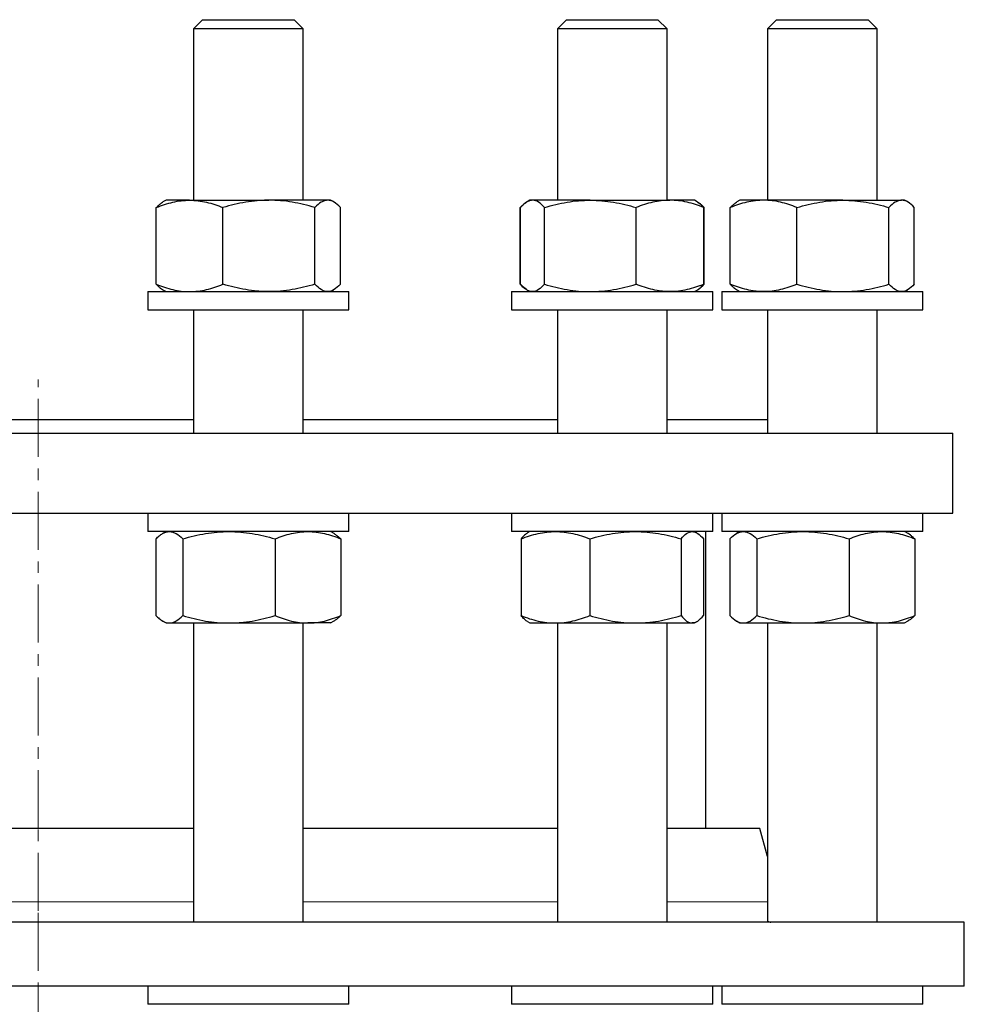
# Model space of a CAD drawing. Header units: millimetres. Extents: x 6 to 874, y 27 to 886.
# Tile 4 of 9: x 222 to 428, y 192 to 407. Entities that reach past the tile are written whole.
import ezdxf

# ---------------------------------------------------------------- set-up
doc = ezdxf.new("R2010")
doc.units = ezdxf.units.MM
doc.linetypes.add('CENTERX2', pattern=[20.32, 12.7, -2.54, 2.54, -2.54])
doc.layers.add('FORMAT', color=7, linetype='Continuous')

msp = doc.modelspace()

# ---------------------------------------------------------------- linework, layer by layer
at = {"color": 7, "linetype": 'Continuous', "lineweight": 25}
for p, q in [((261.8, 407.32), (259.8, 405.32)), ((261.8, 407.32), (281.8, 407.32)), ((283.8, 405.32), (281.8, 407.32)), ((341.37, 407.32), (339.37, 405.32)), ((341.37, 407.32), (361.37, 407.32)), ((363.37, 405.32), (361.37, 407.32)), ((387.31, 407.32), (385.31, 405.32)), ((387.31, 407.32), (407.31, 407.32)), ((409.31, 405.32), (407.31, 407.32)), ((259.8, 405.32), (259.8, 367.82)), ((283.8, 405.32), (259.8, 405.32)), ((283.8, 367.82), (283.8, 405.32)), ((339.37, 405.32), (339.37, 367.82)), ((363.37, 405.32), (339.37, 405.32)), ((363.37, 367.82), (363.37, 405.32)), ((385.31, 405.32), (385.31, 367.82)), ((409.31, 405.32), (385.31, 405.32)), ((409.31, 367.82), (409.31, 405.32)), ((253.8, 367.82), (253.12, 367.43)), ((258.96, 367.82), (253.8, 367.82)), ((258.96, 367.82), (276.31, 367.82)), ((289.14, 367.82), (276.31, 367.82)), ((289.8, 367.82), (289.14, 367.82)), ((290.48, 367.43), (289.8, 367.82)), ((331.39, 366.27), (331.25, 366.21)), ((333.37, 367.82), (332.77, 367.47)), ((333.94, 367.82), (333.37, 367.82)), ((346.56, 367.82), (333.94, 367.82)), ((346.56, 367.82), (363.99, 367.82)), ((369.37, 367.82), (363.99, 367.82)), ((369.97, 367.47), (369.37, 367.82)), ((370.05, 367.43), (369.97, 367.47)), ((370.05, 367.42), (370.06, 367.41)), ((379.31, 367.82), (378.63, 367.43)), ((384.47, 367.82), (379.31, 367.82)), ((401.82, 367.82), (384.47, 367.82)), ((401.82, 367.82), (414.66, 367.82)), ((415.31, 367.82), (414.66, 367.82)), ((415.99, 367.43), (415.31, 367.82)), ((251.68, 349.43), (251.68, 366.21)), ((266.25, 349.43), (266.25, 366.21)), ((286.37, 349.43), (286.37, 366.21)), ((291.92, 349.43), (291.92, 366.21)), ((331.25, 349.43), (331.25, 366.21)), ((331.34, 349.43), (331.34, 366.21)), ((336.55, 349.43), (336.55, 366.21)), ((356.58, 349.43), (356.58, 366.21)), ((371.4, 349.43), (371.4, 366.21)), ((371.49, 349.43), (371.49, 366.21)), ((377.19, 349.43), (377.19, 366.21)), ((391.76, 349.43), (391.76, 366.21)), ((411.88, 349.43), (411.88, 366.21)), ((417.43, 349.43), (417.43, 366.21)), ((331.39, 349.37), (331.25, 349.43)), ((249.8, 347.82), (249.8, 343.82)), ((249.8, 347.82), (254.09, 347.82)), ((253.12, 348.21), (253.8, 347.82)), ((254.09, 347.82), (293.8, 347.82)), ((289.8, 347.82), (290.48, 348.21)), ((293.8, 343.82), (293.8, 347.82)), ((329.37, 347.82), (329.37, 343.82)), ((329.37, 347.82), (342.56, 347.82)), ((332.77, 348.16), (333.37, 347.82)), ((342.56, 347.82), (373.37, 347.82)), ((369.37, 347.82), (369.97, 348.16)), ((369.97, 348.16), (370.05, 348.21)), ((370.05, 348.22), (370.06, 348.23)), ((373.37, 343.82), (373.37, 347.82)), ((375.31, 347.82), (375.31, 343.82)), ((375.31, 347.82), (399.76, 347.82)), ((378.63, 348.21), (379.31, 347.82)), ((399.76, 347.82), (419.31, 347.82)), ((415.31, 347.82), (415.99, 348.21)), ((419.31, 343.82), (419.31, 347.82)), ((249.8, 343.82), (254.09, 343.82)), ((254.09, 343.82), (293.8, 343.82)), ((259.8, 343.82), (259.8, 316.82)), ((283.8, 316.82), (283.8, 343.82)), ((329.37, 343.82), (342.56, 343.82)), ((339.37, 343.82), (339.37, 316.82)), ((342.56, 343.82), (373.37, 343.82)), ((363.37, 316.82), (363.37, 343.82)), ((375.31, 343.82), (399.76, 343.82)), ((385.31, 343.82), (385.31, 316.82)), ((399.76, 343.82), (419.31, 343.82)), ((409.31, 316.82), (409.31, 343.82)), ((191.92, 319.82), (259.8, 319.82)), ((283.8, 319.82), (339.37, 319.82)), ((363.37, 319.82), (385.31, 319.82)), ((25.86, 316.82), (425.86, 316.82)), ((425.86, 299.32), (425.86, 316.82)), ((25.86, 299.32), (425.86, 299.32)), ((249.8, 299.32), (249.8, 295.32)), ((293.8, 295.32), (293.8, 299.32)), ((329.37, 299.32), (329.37, 295.32)), ((373.37, 295.32), (373.37, 299.32)), ((375.31, 299.32), (375.31, 295.32)), ((419.31, 295.32), (419.31, 299.32)), ((275.64, 295.32), (249.8, 295.32)), ((253.8, 295.32), (253.03, 294.88)), ((293.8, 295.32), (275.64, 295.32)), ((290.57, 294.88), (289.8, 295.32)), ((365.53, 295.32), (329.37, 295.32)), ((333.37, 295.32), (332.85, 295.02)), ((373.37, 295.32), (365.53, 295.32)), ((369.89, 295.02), (369.37, 295.32)), ((371.86, 230.38), (371.86, 295.32)), ((417.99, 295.32), (375.31, 295.32)), ((379.31, 295.32), (378.55, 294.88)), ((416.07, 294.88), (415.31, 295.32)), ((419.31, 295.32), (417.99, 295.32)), ((251.6, 293.71), (251.6, 276.93)), ((257.46, 293.71), (257.46, 276.93)), ((277.66, 293.71), (277.66, 276.93)), ((292, 293.71), (292, 276.93)), ((331.43, 293.71), (331.43, 276.93)), ((346.48, 293.71), (346.48, 276.93)), ((366.42, 293.71), (366.42, 276.93)), ((371.31, 293.71), (371.31, 276.93)), ((377.11, 293.71), (377.11, 276.93)), ((382.97, 293.71), (382.97, 276.93)), ((403.17, 293.71), (403.17, 276.93)), ((417.51, 293.71), (417.51, 276.93)), ((253.03, 275.76), (253.8, 275.32)), ((289.8, 275.32), (290.57, 275.76)), ((253.8, 275.32), (254.53, 275.32)), ((254.53, 275.32), (267.56, 275.32)), ((259.8, 275.32), (259.8, 209.88)), ((267.56, 275.32), (284.83, 275.32)), ((283.8, 209.88), (283.8, 275.32)), ((289.8, 275.32), (284.83, 275.32)), ((332.85, 275.62), (333.37, 275.32)), ((333.37, 275.32), (338.95, 275.32)), ((338.95, 275.32), (356.45, 275.32)), ((339.37, 275.32), (339.37, 209.88)), ((356.45, 275.32), (368.86, 275.32)), ((363.37, 209.88), (363.37, 275.32)), ((369.37, 275.32), (368.86, 275.32)), ((369.37, 275.32), (369.89, 275.62)), ((378.55, 275.76), (379.31, 275.32)), ((379.31, 275.32), (380.04, 275.32)), ((380.04, 275.32), (393.07, 275.32)), ((385.31, 275.32), (385.31, 210.21)), ((393.07, 275.32), (410.34, 275.32)), ((409.31, 209.88), (409.31, 275.32)), ((410.34, 275.32), (415.31, 275.32)), ((415.31, 275.32), (416.07, 275.76)), ((259.8, 230.38), (191.92, 230.38)), ((339.37, 230.38), (283.8, 230.38)), ((383.65, 230.38), (363.37, 230.38)), ((385.31, 224.19), (383.65, 230.38)), ((428.36, 209.88), (23.36, 209.88)), ((428.36, 195.88), (428.36, 209.88)), ((428.36, 195.88), (23.36, 195.88)), ((249.8, 195.88), (249.8, 191.88)), ((293.8, 191.88), (293.8, 195.88)), ((329.37, 195.88), (329.37, 191.88)), ((373.37, 191.88), (373.37, 195.88)), ((375.31, 195.88), (375.31, 191.88)), ((419.31, 191.88), (419.31, 195.88)), ((252.74, 191.88), (249.8, 191.88)), ((293.8, 191.88), (252.74, 191.88)), ((340.37, 191.88), (329.37, 191.88)), ((373.37, 191.88), (340.37, 191.88)), ((397.31, 191.88), (375.31, 191.88)), ((419.31, 191.88), (397.31, 191.88))]:
    msp.add_line(p, q, dxfattribs=at)
at = {"color": 8, "linetype": 'Continuous', "lineweight": 18}
for p, q in [((191.92, 214.33), (259.8, 214.33)), ((283.8, 214.33), (339.37, 214.33)), ((363.37, 214.33), (385.31, 214.33))]:
    msp.add_line(p, q, dxfattribs=at)
at = {"color": 7, "linetype": 'Continuous', "lineweight": 25}
for points, knots in [([(251.68, 366.21), (252.27, 366.46), (252.87, 366.68), (254.08, 367.08), (254.68, 367.25), (256.51, 367.67), (257.73, 367.82), (258.96, 367.82)], [0, 0, 0, 0, 0.25, 0.25, 0.5, 0.5, 1, 1, 1, 1]), ([(251.68, 366.21), (251.83, 366.37), (252.12, 366.68), (252.58, 367.06), (252.91, 367.32), (253.09, 367.41), (253.12, 367.42)], [0, 0, 0, 0, 0.314152, 0.628394, 0.942471, 1, 1, 1, 1]), ([(258.96, 367.82), (259.58, 367.82), (260.2, 367.78), (261.44, 367.63), (262.05, 367.52), (263.88, 367.1), (265.07, 366.7), (266.25, 366.21)], [0, 0, 0, 0, 0.25, 0.25, 0.5, 0.5, 1, 1, 1, 1]), ([(276.31, 367.82), (275.88, 367.82), (275.45, 367.81), (274.6, 367.77), (274.17, 367.74), (272.9, 367.63), (272.06, 367.52), (269.55, 367.1), (267.89, 366.7), (266.25, 366.21)], [0, 0, 0, 0, 0.125, 0.125, 0.25, 0.25, 0.5, 0.5, 1, 1, 1, 1]), ([(286.37, 366.21), (284.72, 366.7), (283.07, 367.11), (279.72, 367.67), (278.02, 367.82), (276.31, 367.82)], [0, 0, 0, 0, 0.5, 0.5, 1, 1, 1, 1]), ([(289.14, 367.82), (289.03, 367.82), (288.91, 367.81), (288.67, 367.77), (288.56, 367.74), (288.2, 367.63), (287.97, 367.52), (287.28, 367.1), (286.82, 366.7), (286.37, 366.21)], [0, 0, 0, 0, 0.125, 0.125, 0.25, 0.25, 0.5, 0.5, 1, 1, 1, 1]), ([(291.92, 366.21), (291.46, 366.7), (291.01, 367.11), (290.08, 367.67), (289.62, 367.82), (289.14, 367.82)], [0, 0, 0, 0, 0.5, 0.5, 1, 1, 1, 1]), ([(331.25, 366.21), (331.45, 366.42), (331.83, 366.81), (332.26, 367.16), (332.48, 367.29), (332.52, 367.32)], [0, 0, 0, 0, 0.486622, 0.899341, 1, 1, 1, 1]), ([(333.94, 367.82), (333.83, 367.82), (333.72, 367.81), (333.5, 367.77), (333.39, 367.74), (333.06, 367.63), (332.84, 367.52), (332.19, 367.1), (331.76, 366.7), (331.34, 366.21)], [0, 0, 0, 0, 0.125, 0.125, 0.25, 0.25, 0.5, 0.5, 1, 1, 1, 1]), ([(336.55, 366.21), (336.12, 366.7), (335.69, 367.11), (334.83, 367.67), (334.39, 367.82), (333.94, 367.82)], [0, 0, 0, 0, 0.5, 0.5, 1, 1, 1, 1]), ([(336.55, 366.21), (337.36, 366.46), (338.19, 366.68), (339.85, 367.08), (340.68, 367.25), (343.19, 367.67), (344.87, 367.82), (346.56, 367.82)], [0, 0, 0, 0, 0.25, 0.25, 0.5, 0.5, 1, 1, 1, 1]), ([(346.56, 367.82), (347.41, 367.82), (348.26, 367.78), (349.97, 367.63), (350.81, 367.52), (353.32, 367.1), (354.96, 366.7), (356.58, 366.21)], [0, 0, 0, 0, 0.25, 0.25, 0.5, 0.5, 1, 1, 1, 1]), ([(363.99, 367.82), (363.67, 367.82), (363.36, 367.81), (362.73, 367.77), (362.42, 367.74), (361.48, 367.63), (360.86, 367.52), (359.01, 367.1), (357.79, 366.7), (356.58, 366.21)], [0, 0, 0, 0, 0.125, 0.125, 0.25, 0.25, 0.5, 0.5, 1, 1, 1, 1]), ([(371.4, 366.21), (370.19, 366.7), (368.97, 367.11), (366.5, 367.67), (365.25, 367.82), (363.99, 367.82)], [0, 0, 0, 0, 0.5, 0.5, 1, 1, 1, 1]), ([(369.96, 367.47), (370.04, 367.42), (370.25, 367.3), (370.6, 367.03), (371, 366.66), (371.27, 366.36), (371.4, 366.21)], [0, 0, 0, 0, 0.156883, 0.43786, 0.718966, 1, 1, 1, 1]), ([(370.23, 367.3), (370.31, 367.26), (370.55, 367.1), (370.97, 366.74), (371.32, 366.39), (371.49, 366.21)], [0, 0, 0, 0, 0.170465, 0.585212, 1, 1, 1, 1]), ([(384.47, 367.82), (384.17, 367.82), (383.85, 367.81), (383.24, 367.77), (382.93, 367.74), (382.01, 367.63), (381.4, 367.52), (379.58, 367.1), (378.38, 366.7), (377.19, 366.21)], [0, 0, 0, 0, 0.125, 0.125, 0.25, 0.25, 0.5, 0.5, 1, 1, 1, 1]), ([(377.19, 366.21), (377.34, 366.37), (377.64, 366.68), (378.09, 367.06), (378.42, 367.32), (378.6, 367.41), (378.63, 367.42)], [0, 0, 0, 0, 0.314152, 0.628394, 0.942471, 1, 1, 1, 1]), ([(391.76, 366.21), (390.57, 366.7), (389.37, 367.11), (386.94, 367.67), (385.72, 367.82), (384.47, 367.82)], [0, 0, 0, 0, 0.5, 0.5, 1, 1, 1, 1]), ([(391.76, 366.21), (392.58, 366.46), (393.41, 366.68), (395.08, 367.08), (395.91, 367.25), (398.43, 367.67), (400.12, 367.82), (401.82, 367.82)], [0, 0, 0, 0, 0.25, 0.25, 0.5, 0.5, 1, 1, 1, 1]), ([(401.82, 367.82), (402.67, 367.82), (403.53, 367.78), (405.24, 367.63), (406.09, 367.52), (408.61, 367.1), (410.26, 366.7), (411.88, 366.21)], [0, 0, 0, 0, 0.25, 0.25, 0.5, 0.5, 1, 1, 1, 1]), ([(414.66, 367.82), (414.54, 367.82), (414.42, 367.81), (414.18, 367.77), (414.07, 367.74), (413.72, 367.63), (413.48, 367.52), (412.79, 367.1), (412.33, 366.7), (411.88, 366.21)], [0, 0, 0, 0, 0.125, 0.125, 0.25, 0.25, 0.5, 0.5, 1, 1, 1, 1]), ([(417.43, 366.21), (416.98, 366.7), (416.52, 367.11), (415.59, 367.67), (415.13, 367.82), (414.66, 367.82)], [0, 0, 0, 0, 0.5, 0.5, 1, 1, 1, 1]), ([(251.68, 349.43), (252.27, 349.18), (252.87, 348.96), (254.08, 348.56), (254.68, 348.39), (256.51, 347.97), (257.73, 347.82), (258.96, 347.82)], [0, 0, 0, 0, 0.25, 0.25, 0.5, 0.5, 1, 1, 1, 1]), ([(251.68, 349.43), (251.83, 349.27), (252.12, 348.96), (252.58, 348.57), (252.91, 348.32), (253.09, 348.23), (253.12, 348.22)], [0, 0, 0, 0, 0.314152, 0.628394, 0.942471, 1, 1, 1, 1]), ([(258.96, 347.82), (259.58, 347.82), (260.2, 347.86), (261.44, 348.01), (262.05, 348.12), (263.88, 348.54), (265.07, 348.94), (266.25, 349.43)], [0, 0, 0, 0, 0.25, 0.25, 0.5, 0.5, 1, 1, 1, 1]), ([(276.31, 347.82), (275.88, 347.82), (275.45, 347.83), (274.6, 347.87), (274.17, 347.89), (272.9, 348), (272.06, 348.11), (269.55, 348.53), (267.89, 348.94), (266.25, 349.43)], [0, 0, 0, 0, 0.125, 0.125, 0.25, 0.25, 0.5, 0.5, 1, 1, 1, 1]), ([(286.37, 349.43), (284.72, 348.94), (283.07, 348.53), (279.72, 347.97), (278.02, 347.82), (276.31, 347.82)], [0, 0, 0, 0, 0.5, 0.5, 1, 1, 1, 1]), ([(289.14, 347.82), (289.03, 347.82), (288.91, 347.83), (288.67, 347.87), (288.56, 347.89), (288.2, 348), (287.97, 348.11), (287.28, 348.53), (286.82, 348.94), (286.37, 349.43)], [0, 0, 0, 0, 0.125, 0.125, 0.25, 0.25, 0.5, 0.5, 1, 1, 1, 1]), ([(291.92, 349.43), (291.46, 348.94), (291.01, 348.53), (290.08, 347.97), (289.62, 347.82), (289.14, 347.82)], [0, 0, 0, 0, 0.5, 0.5, 1, 1, 1, 1]), ([(331.25, 349.43), (331.45, 349.22), (331.83, 348.83), (332.26, 348.47), (332.48, 348.35), (332.52, 348.32)], [0, 0, 0, 0, 0.486622, 0.899341, 1, 1, 1, 1]), ([(333.94, 347.82), (333.83, 347.82), (333.72, 347.83), (333.5, 347.87), (333.39, 347.89), (333.06, 348), (332.84, 348.11), (332.19, 348.53), (331.76, 348.94), (331.34, 349.43)], [0, 0, 0, 0, 0.125, 0.125, 0.25, 0.25, 0.5, 0.5, 1, 1, 1, 1]), ([(336.55, 349.43), (336.12, 348.94), (335.69, 348.53), (334.83, 347.97), (334.39, 347.82), (333.94, 347.82)], [0, 0, 0, 0, 0.5, 0.5, 1, 1, 1, 1]), ([(336.55, 349.43), (337.36, 349.18), (338.19, 348.96), (339.85, 348.56), (340.68, 348.39), (343.19, 347.97), (344.87, 347.82), (346.56, 347.82)], [0, 0, 0, 0, 0.25, 0.25, 0.5, 0.5, 1, 1, 1, 1]), ([(346.56, 347.82), (347.41, 347.82), (348.26, 347.86), (349.97, 348.01), (350.81, 348.12), (353.32, 348.54), (354.96, 348.94), (356.58, 349.43)], [0, 0, 0, 0, 0.25, 0.25, 0.5, 0.5, 1, 1, 1, 1]), ([(363.99, 347.82), (363.67, 347.82), (363.36, 347.83), (362.73, 347.87), (362.42, 347.89), (361.48, 348), (360.86, 348.11), (359.01, 348.53), (357.79, 348.94), (356.58, 349.43)], [0, 0, 0, 0, 0.125, 0.125, 0.25, 0.25, 0.5, 0.5, 1, 1, 1, 1]), ([(371.4, 349.43), (370.19, 348.94), (368.97, 348.53), (366.5, 347.97), (365.25, 347.82), (363.99, 347.82)], [0, 0, 0, 0, 0.5, 0.5, 1, 1, 1, 1]), ([(369.96, 348.17), (370.04, 348.21), (370.25, 348.33), (370.6, 348.61), (371, 348.98), (371.27, 349.28), (371.4, 349.43)], [0, 0, 0, 0, 0.156883, 0.43786, 0.718966, 1, 1, 1, 1]), ([(370.23, 348.34), (370.31, 348.38), (370.55, 348.53), (370.97, 348.89), (371.32, 349.25), (371.49, 349.43)], [0, 0, 0, 0, 0.170465, 0.585212, 1, 1, 1, 1]), ([(384.47, 347.82), (384.17, 347.82), (383.85, 347.83), (383.24, 347.87), (382.93, 347.89), (382.01, 348), (381.4, 348.11), (379.58, 348.53), (378.38, 348.94), (377.19, 349.43)], [0, 0, 0, 0, 0.125, 0.125, 0.25, 0.25, 0.5, 0.5, 1, 1, 1, 1]), ([(377.19, 349.43), (377.34, 349.27), (377.64, 348.96), (378.09, 348.57), (378.42, 348.32), (378.6, 348.23), (378.63, 348.22)], [0, 0, 0, 0, 0.3141523, 0.6283936, 0.9424711, 1, 1, 1, 1]), ([(391.76, 349.43), (390.57, 348.94), (389.37, 348.53), (386.94, 347.97), (385.72, 347.82), (384.47, 347.82)], [0, 0, 0, 0, 0.5, 0.5, 1, 1, 1, 1]), ([(391.76, 349.43), (392.58, 349.18), (393.41, 348.96), (395.08, 348.56), (395.91, 348.39), (398.43, 347.97), (400.12, 347.82), (401.82, 347.82)], [0, 0, 0, 0, 0.25, 0.25, 0.5, 0.5, 1, 1, 1, 1]), ([(401.82, 347.82), (402.67, 347.82), (403.53, 347.86), (405.24, 348.01), (406.09, 348.12), (408.61, 348.54), (410.26, 348.94), (411.88, 349.43)], [0, 0, 0, 0, 0.25, 0.25, 0.5, 0.5, 1, 1, 1, 1]), ([(414.66, 347.82), (414.54, 347.82), (414.42, 347.83), (414.18, 347.87), (414.07, 347.89), (413.72, 348), (413.48, 348.11), (412.79, 348.53), (412.33, 348.94), (411.88, 349.43)], [0, 0, 0, 0, 0.125, 0.125, 0.25, 0.25, 0.5, 0.5, 1, 1, 1, 1]), ([(417.43, 349.43), (416.98, 348.94), (416.52, 348.53), (415.59, 347.97), (415.13, 347.82), (414.66, 347.82)], [0, 0, 0, 0, 0.5, 0.5, 1, 1, 1, 1]), ([(251.6, 293.71), (251.83, 293.96), (252.08, 294.18), (252.56, 294.58), (252.81, 294.75), (253.54, 295.17), (254.03, 295.32), (254.53, 295.32)], [0, 0, 0, 0, 0.25, 0.25, 0.5, 0.5, 1, 1, 1, 1]), ([(254.53, 295.32), (254.78, 295.32), (255.03, 295.28), (255.53, 295.13), (255.77, 295.02), (256.51, 294.6), (256.99, 294.2), (257.46, 293.71)], [0, 0, 0, 0, 0.25, 0.25, 0.5, 0.5, 1, 1, 1, 1]), ([(257.46, 293.71), (259.11, 294.2), (260.78, 294.61), (264.14, 295.17), (265.84, 295.32), (267.56, 295.32)], [0, 0, 0, 0, 0.5, 0.5, 1, 1, 1, 1]), ([(267.56, 295.32), (267.99, 295.32), (268.42, 295.31), (269.28, 295.27), (269.71, 295.24), (270.98, 295.13), (271.83, 295.02), (274.35, 294.6), (276.01, 294.2), (277.66, 293.71)], [0, 0, 0, 0, 0.125, 0.125, 0.25, 0.25, 0.5, 0.5, 1, 1, 1, 1]), ([(277.66, 293.71), (278.84, 294.2), (280.02, 294.61), (282.4, 295.17), (283.61, 295.32), (284.83, 295.32)], [0, 0, 0, 0, 0.5, 0.5, 1, 1, 1, 1]), ([(284.83, 295.32), (285.13, 295.32), (285.44, 295.31), (286.05, 295.27), (286.35, 295.24), (287.26, 295.13), (287.86, 295.02), (289.65, 294.6), (290.83, 294.2), (292, 293.71)], [0, 0, 0, 0, 0.125, 0.125, 0.25, 0.25, 0.5, 0.5, 1, 1, 1, 1]), ([(331.43, 293.71), (332.04, 293.96), (332.66, 294.18), (333.91, 294.58), (334.53, 294.75), (336.42, 295.17), (337.68, 295.32), (338.95, 295.32)], [0, 0, 0, 0, 0.25, 0.25, 0.5, 0.5, 1, 1, 1, 1]), ([(338.95, 295.32), (339.59, 295.32), (340.23, 295.28), (341.51, 295.13), (342.14, 295.02), (344.03, 294.6), (345.26, 294.2), (346.48, 293.71)], [0, 0, 0, 0, 0.25, 0.25, 0.5, 0.5, 1, 1, 1, 1]), ([(346.48, 293.71), (348.11, 294.2), (349.75, 294.61), (353.07, 295.17), (354.75, 295.32), (356.45, 295.32)], [0, 0, 0, 0, 0.5, 0.5, 1, 1, 1, 1]), ([(356.45, 295.32), (356.87, 295.32), (357.3, 295.31), (358.14, 295.27), (358.56, 295.24), (359.83, 295.13), (360.66, 295.02), (363.15, 294.6), (364.79, 294.2), (366.42, 293.71)], [0, 0, 0, 0, 0.125, 0.125, 0.25, 0.25, 0.5, 0.5, 1, 1, 1, 1]), ([(366.42, 293.71), (366.82, 294.2), (367.22, 294.61), (368.03, 295.17), (368.45, 295.32), (368.86, 295.32)], [0, 0, 0, 0, 0.5, 0.5, 1, 1, 1, 1]), ([(368.86, 295.32), (368.97, 295.32), (369.07, 295.31), (369.28, 295.27), (369.38, 295.24), (369.69, 295.13), (369.9, 295.02), (370.51, 294.6), (370.91, 294.2), (371.31, 293.71)], [0, 0, 0, 0, 0.125, 0.125, 0.25, 0.25, 0.5, 0.5, 1, 1, 1, 1]), ([(377.11, 293.71), (377.59, 294.2), (378.07, 294.61), (379.05, 295.17), (379.54, 295.32), (380.04, 295.32)], [0, 0, 0, 0, 0.5, 0.5, 1, 1, 1, 1]), ([(380.04, 295.32), (380.16, 295.32), (380.29, 295.31), (380.54, 295.27), (380.66, 295.24), (381.03, 295.13), (381.28, 295.02), (382.01, 294.6), (382.49, 294.2), (382.97, 293.71)], [0, 0, 0, 0, 0.125, 0.125, 0.25, 0.25, 0.5, 0.5, 1, 1, 1, 1]), ([(382.97, 293.71), (383.79, 293.96), (384.63, 294.18), (386.3, 294.58), (387.14, 294.75), (389.67, 295.17), (391.37, 295.32), (393.07, 295.32)], [0, 0, 0, 0, 0.25, 0.25, 0.5, 0.5, 1, 1, 1, 1]), ([(393.07, 295.32), (393.93, 295.32), (394.79, 295.28), (396.51, 295.13), (397.36, 295.02), (399.89, 294.6), (401.54, 294.2), (403.17, 293.71)], [0, 0, 0, 0, 0.25, 0.25, 0.5, 0.5, 1, 1, 1, 1]), ([(403.17, 293.71), (404.35, 294.2), (405.53, 294.61), (407.91, 295.17), (409.12, 295.32), (410.34, 295.32)], [0, 0, 0, 0, 0.5, 0.5, 1, 1, 1, 1]), ([(410.34, 295.32), (410.65, 295.32), (410.95, 295.31), (411.56, 295.27), (411.86, 295.24), (412.77, 295.13), (413.37, 295.02), (415.16, 294.6), (416.34, 294.2), (417.51, 293.71)], [0, 0, 0, 0, 0.125, 0.125, 0.25, 0.25, 0.5, 0.5, 1, 1, 1, 1]), ([(290.56, 294.87), (290.67, 294.8), (290.97, 294.63), (291.45, 294.24), (291.82, 293.89), (292, 293.71)], [0, 0, 0, 0, 0.233502, 0.616732, 1, 1, 1, 1]), ([(332.85, 295.01), (332.75, 294.96), (332.53, 294.82), (332.18, 294.53), (331.8, 294.16), (331.55, 293.86), (331.43, 293.71)], [0, 0, 0, 0, 0.198922, 0.46589, 0.732979, 1, 1, 1, 1]), ([(417.51, 293.71), (417.35, 293.87), (417.04, 294.18), (416.56, 294.56), (416.23, 294.8), (416.07, 294.88), (416.07, 294.88)], [0, 0, 0, 0, 0.332942, 0.665979, 0.998842, 1, 1, 1, 1]), ([(251.6, 276.93), (251.83, 276.68), (252.08, 276.46), (252.56, 276.06), (252.81, 275.89), (253.54, 275.47), (254.03, 275.32), (254.53, 275.32)], [0, 0, 0, 0, 0.25, 0.25, 0.5, 0.5, 1, 1, 1, 1]), ([(254.53, 275.32), (254.78, 275.32), (255.03, 275.36), (255.53, 275.51), (255.77, 275.62), (256.51, 276.04), (256.99, 276.44), (257.46, 276.93)], [0, 0, 0, 0, 0.25, 0.25, 0.5, 0.5, 1, 1, 1, 1]), ([(257.46, 276.93), (259.11, 276.44), (260.78, 276.03), (264.14, 275.47), (265.84, 275.32), (267.56, 275.32)], [0, 0, 0, 0, 0.5, 0.5, 1, 1, 1, 1]), ([(267.56, 275.32), (267.99, 275.32), (268.42, 275.33), (269.28, 275.37), (269.71, 275.39), (270.98, 275.5), (271.83, 275.61), (274.35, 276.03), (276.01, 276.44), (277.66, 276.93)], [0, 0, 0, 0, 0.125, 0.125, 0.25, 0.25, 0.5, 0.5, 1, 1, 1, 1]), ([(277.66, 276.93), (278.84, 276.44), (280.02, 276.03), (282.4, 275.47), (283.61, 275.32), (284.83, 275.32)], [0, 0, 0, 0, 0.5, 0.5, 1, 1, 1, 1]), ([(284.83, 275.32), (285.13, 275.32), (285.44, 275.33), (286.05, 275.37), (286.35, 275.39), (287.26, 275.5), (287.86, 275.61), (289.65, 276.03), (290.83, 276.44), (292, 276.93)], [0, 0, 0, 0, 0.125, 0.125, 0.25, 0.25, 0.5, 0.5, 1, 1, 1, 1]), ([(290.56, 275.77), (290.67, 275.84), (290.97, 276.01), (291.45, 276.39), (291.82, 276.75), (292, 276.93)], [0, 0, 0, 0, 0.233502, 0.616732, 1, 1, 1, 1]), ([(331.43, 276.93), (332.04, 276.68), (332.66, 276.46), (333.91, 276.06), (334.53, 275.89), (336.42, 275.47), (337.68, 275.32), (338.95, 275.32)], [0, 0, 0, 0, 0.25, 0.25, 0.5, 0.5, 1, 1, 1, 1]), ([(332.85, 275.63), (332.75, 275.68), (332.53, 275.81), (332.18, 276.11), (331.8, 276.48), (331.55, 276.78), (331.43, 276.93)], [0, 0, 0, 0, 0.198922, 0.46589, 0.732979, 1, 1, 1, 1]), ([(338.95, 275.32), (339.59, 275.32), (340.23, 275.36), (341.51, 275.51), (342.14, 275.62), (344.03, 276.04), (345.26, 276.44), (346.48, 276.93)], [0, 0, 0, 0, 0.25, 0.25, 0.5, 0.5, 1, 1, 1, 1]), ([(346.48, 276.93), (348.11, 276.44), (349.75, 276.03), (353.07, 275.47), (354.75, 275.32), (356.45, 275.32)], [0, 0, 0, 0, 0.5, 0.5, 1, 1, 1, 1]), ([(356.45, 275.32), (356.87, 275.32), (357.3, 275.33), (358.14, 275.37), (358.56, 275.39), (359.83, 275.5), (360.66, 275.61), (363.15, 276.03), (364.79, 276.44), (366.42, 276.93)], [0, 0, 0, 0, 0.125, 0.125, 0.25, 0.25, 0.5, 0.5, 1, 1, 1, 1]), ([(366.42, 276.93), (366.82, 276.44), (367.22, 276.03), (368.03, 275.47), (368.45, 275.32), (368.86, 275.32)], [0, 0, 0, 0, 0.5, 0.5, 1, 1, 1, 1]), ([(368.86, 275.32), (368.97, 275.32), (369.07, 275.33), (369.28, 275.37), (369.38, 275.39), (369.69, 275.5), (369.9, 275.61), (370.51, 276.03), (370.91, 276.44), (371.31, 276.93)], [0, 0, 0, 0, 0.125, 0.125, 0.25, 0.25, 0.5, 0.5, 1, 1, 1, 1]), ([(377.11, 276.93), (377.59, 276.44), (378.07, 276.03), (379.05, 275.47), (379.54, 275.32), (380.04, 275.32)], [0, 0, 0, 0, 0.5, 0.5, 1, 1, 1, 1]), ([(380.04, 275.32), (380.16, 275.32), (380.29, 275.33), (380.54, 275.37), (380.66, 275.39), (381.03, 275.5), (381.28, 275.61), (382.01, 276.03), (382.49, 276.44), (382.97, 276.93)], [0, 0, 0, 0, 0.125, 0.125, 0.25, 0.25, 0.5, 0.5, 1, 1, 1, 1]), ([(382.97, 276.93), (383.79, 276.68), (384.63, 276.46), (386.3, 276.06), (387.14, 275.89), (389.67, 275.47), (391.37, 275.32), (393.07, 275.32)], [0, 0, 0, 0, 0.25, 0.25, 0.5, 0.5, 1, 1, 1, 1]), ([(393.07, 275.32), (393.93, 275.32), (394.79, 275.36), (396.51, 275.51), (397.36, 275.62), (399.89, 276.04), (401.54, 276.44), (403.17, 276.93)], [0, 0, 0, 0, 0.25, 0.25, 0.5, 0.5, 1, 1, 1, 1]), ([(403.17, 276.93), (404.35, 276.44), (405.53, 276.03), (407.91, 275.47), (409.12, 275.32), (410.34, 275.32)], [0, 0, 0, 0, 0.5, 0.5, 1, 1, 1, 1]), ([(410.34, 275.32), (410.65, 275.32), (410.95, 275.33), (411.56, 275.37), (411.86, 275.39), (412.77, 275.5), (413.37, 275.61), (415.16, 276.03), (416.34, 276.44), (417.51, 276.93)], [0, 0, 0, 0, 0.125, 0.125, 0.25, 0.25, 0.5, 0.5, 1, 1, 1, 1]), ([(417.51, 276.93), (417.35, 276.77), (417.04, 276.46), (416.56, 276.08), (416.23, 275.84), (416.07, 275.76), (416.07, 275.76)], [0, 0, 0, 0, 0.332942, 0.665979, 0.998842, 1, 1, 1, 1]), ([(385.31, 210.21), (385.31, 210.2), (385.3, 210.18), (385.34, 210.11), (385.45, 210.01), (385.64, 209.93), (385.86, 209.89), (386.02, 209.88), (386.08, 209.88)], [0, 0, 0, 0, 0.016463, 0.232023, 0.447582, 0.668666, 0.889704, 1, 1, 1, 1])]:
    msp.add_open_spline(points, degree=3, knots=knots, dxfattribs=at)
at = {"layer": 'FORMAT', "linetype": 'CENTERX2', "lineweight": 18}
for p, q in [((225.86, 230.38), (225.86, 328.57)), ((225.86, 212.33), (225.86, 230.38)), ((225.86, 211.88), (225.86, 195.88)), ((225.86, 107.49), (225.86, 195.88))]:
    msp.add_line(p, q, dxfattribs=at)

doc.saveas('drawing.dxf')
